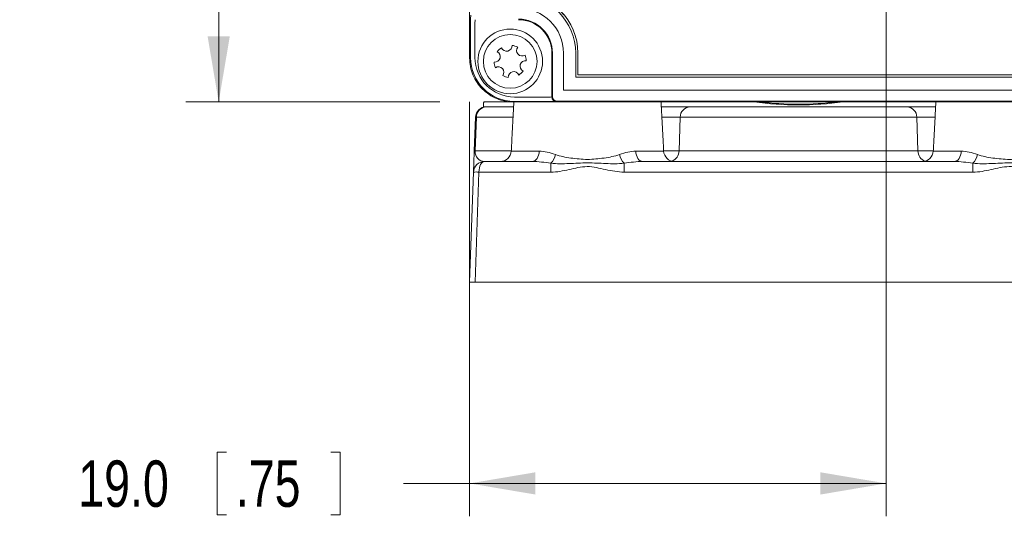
# Model space of a CAD drawing. Header units: millimetres. Extents: x 10 to 277, y 8 to 208.
# Tile 6 of 11: x 126 to 171, y 80 to 102. Entities that reach past the tile are written whole.
import ezdxf

# ---------------------------------------------------------------- set-up
doc = ezdxf.new("R2010")
doc.units = ezdxf.units.MM
doc.linetypes.add('HIDDEN', pattern=[1.905, 1.27, -0.635])
doc.styles.add('SLDTEXTSTYLE0', font='TXT', dxfattribs={"width": 0.75})
doc.dimstyles.new('SLDDIMSTYLE1', dxfattribs={"dimtxt": 2.116667, "dimasz": 3, "dimexe": 0, "dimexo": 0.0625, "dimgap": 0.529167, "dimtad": 0, "dimtih": 1, "dimtoh": 1, "dimdec": 1, "dimrnd": 1e-09, "dimzin": 12, "dimdsep": 46, "dimtxsty": 'SLDTEXTSTYLE0', "dimsah": 1, "dimcen": 0.09, "dimadec": 0, "dimazin": 0, "dimtfac": 1, "dimtdec": 1, "dimtofl": 0, "dimtmove": 0, "dimatfit": 3, "dimfxl": 1, "dimtolj": 1, "dimtzin": 12, "dimarcsym": 0})
doc.dimstyles.new('SLDDIMSTYLE2', dxfattribs={"dimtxt": 2.116667, "dimasz": 3, "dimexe": 0, "dimexo": 0.0625, "dimgap": 0.529167, "dimtad": 0, "dimtih": 1, "dimtoh": 1, "dimdec": 1, "dimrnd": 1e-09, "dimzin": 4, "dimdsep": 46, "dimtxsty": 'SLDTEXTSTYLE0', "dimsah": 1, "dimcen": 0.09, "dimadec": 0, "dimazin": 0, "dimtfac": 1, "dimtdec": 1, "dimtofl": 0, "dimtmove": 0, "dimatfit": 3, "dimfxl": 1, "dimtolj": 1, "dimtzin": 12, "dimarcsym": 0})
doc.dimstyles.new('SLDDIMSTYLE7', dxfattribs={"dimtxt": 2.116667, "dimasz": 3, "dimexe": 0, "dimexo": 0.0625, "dimgap": 0.529167, "dimtad": 0, "dimtih": 1, "dimtoh": 1, "dimdec": 1, "dimrnd": 1e-09, "dimzin": 4, "dimdsep": 46, "dimtxsty": 'SLDTEXTSTYLE0', "dimsah": 1, "dimcen": 0.09, "dimadec": 0, "dimazin": 0, "dimtfac": 1, "dimtdec": 1, "dimtofl": 0, "dimtmove": 0, "dimatfit": 3, "dimfxl": 1, "dimtolj": 1, "dimtzin": 12, "dimarcsym": 0})

# ---------------------------------------------------------------- blocks, each defined once
blk = doc.blocks.new('*D11')
at = {"color": 7, "linetype": 'Continuous', "lineweight": 0}
for p, q in [((99.094, 128.678), (123.649, 128.678)), ((122.149, 128.678), (122.149, 115.103)), ((121.291, 114.85), (121.291, 111.993)), ((121.291, 114.85), (121.72, 114.85)), ((128.478, 114.85), (128.049, 114.85)), ((128.478, 114.85), (128.478, 111.993)), ((121.291, 111.993), (121.72, 111.993)), ((128.478, 111.993), (128.049, 111.993)), ((122.149, 98.7), (122.149, 111.741)), ((104.752, 98.7), (123.649, 98.7))]:
    blk.add_line(p, q, dxfattribs=at)
for points in [[(122.149, 128.678), (121.641, 125.678), (122.657, 125.678)], [(122.149, 98.7), (122.657, 101.7), (121.641, 101.7)]]:
    blk.add_solid(points, dxfattribs=at)
at = {"color": 7, "linetype": 'Continuous', "lineweight": 0, "char_height": 2.1167, "attachment_point": 1, "style": 'SLDTEXTSTYLE0'}
for s, insert in [('30.0', (114.961, 114.469)), ('1.18', (122.149, 114.469))]:
    blk.add_mtext(s, dxfattribs=dict(at, insert=insert))
blk = doc.blocks.new('*D35')
at = {"color": 7, "linetype": 'Continuous', "lineweight": 0}
for p, q in [((149.829, 119.9), (133.383, 119.9)), ((134.883, 119.9), (134.883, 111.747)), ((134.807, 111.495), (134.807, 108.638)), ((134.807, 111.495), (135.236, 111.495)), ((140.431, 111.495), (140.002, 111.495)), ((140.431, 111.495), (140.431, 108.638)), ((134.807, 108.638), (135.236, 108.638)), ((134.883, 98.7), (134.883, 108.385)), ((140.431, 108.638), (140.002, 108.638)), ((144.971, 98.7), (133.383, 98.7))]:
    blk.add_line(p, q, dxfattribs=at)
for points in [[(134.883, 119.9), (134.375, 116.9), (135.391, 116.9)], [(134.883, 98.7), (135.391, 101.7), (134.375, 101.7)]]:
    blk.add_solid(points, dxfattribs=at)
at = {"color": 7, "linetype": 'Continuous', "lineweight": 0, "char_height": 2.1167, "attachment_point": 1, "style": 'SLDTEXTSTYLE0'}
for s, insert in [('21.2', (128.478, 111.114)), ('.83', (135.665, 111.114))]:
    blk.add_mtext(s, dxfattribs=dict(at, insert=insert))
blk = doc.blocks.new('*D36')
at = {"color": 7, "linetype": 'Continuous', "lineweight": 0}
for p, q in [((187.934, 109.7), (187.934, 115.7)), ((170.829, 109.7), (189.434, 109.7)), ((187.858, 105.668), (187.858, 102.81)), ((187.858, 105.668), (188.287, 105.668)), ((193.481, 105.668), (193.052, 105.668)), ((193.481, 105.668), (193.481, 102.81)), ((187.858, 102.81), (188.287, 102.81)), ((193.481, 102.81), (193.052, 102.81)), ((177.686, 98.7), (189.434, 98.7)), ((187.934, 98.7), (187.934, 92.7))]:
    blk.add_line(p, q, dxfattribs=at)
for points in [[(187.934, 109.7), (188.442, 112.7), (187.426, 112.7)], [(187.934, 98.7), (187.426, 95.7), (188.442, 95.7)]]:
    blk.add_solid(points, dxfattribs=at)
at = {"color": 7, "linetype": 'Continuous', "lineweight": 0, "char_height": 2.1167, "attachment_point": 1, "style": 'SLDTEXTSTYLE0'}
for s, insert in [('11.0', (181.528, 105.286)), ('.43', (188.716, 105.286))]:
    blk.add_mtext(s, dxfattribs=dict(at, insert=insert))
blk = doc.blocks.new('*D37')
at = {"color": 7, "linetype": 'Continuous', "lineweight": 0}
for p, q in [((165.329, 104.2), (165.329, 79.789)), ((146.329, 98.7), (146.329, 79.789)), ((134.807, 82.718), (134.807, 79.861)), ((134.807, 82.718), (135.236, 82.718)), ((140.431, 82.718), (140.002, 82.718)), ((140.431, 82.718), (140.431, 79.861)), ((146.329, 81.289), (143.306, 81.289)), ((165.329, 81.289), (146.329, 81.289)), ((134.807, 79.861), (135.236, 79.861)), ((140.431, 79.861), (140.002, 79.861))]:
    blk.add_line(p, q, dxfattribs=at)
for points in [[(146.329, 81.289), (149.329, 80.781), (149.329, 81.797)], [(165.329, 81.289), (162.329, 81.797), (162.329, 80.781)]]:
    blk.add_solid(points, dxfattribs=at)
at = {"color": 7, "linetype": 'Continuous', "lineweight": 0, "char_height": 2.1167, "attachment_point": 1, "style": 'SLDTEXTSTYLE0'}
for s, insert in [('19.0', (128.478, 82.337)), ('.75', (135.665, 82.337))]:
    blk.add_mtext(s, dxfattribs=dict(at, insert=insert))

msp = doc.modelspace()

# ---------------------------------------------------------------- linework, layer by layer
at = {"color": 7, "linetype": 'Continuous', "lineweight": 15}
for p, q in [((146.329, 102.91), (146.329, 102.156)), ((146.329, 102.156), (146.329, 100.7)), ((146.373, 100.722), (146.373, 102.253)), ((146.573, 102.253), (146.573, 100.722)), ((146.329, 100.7), (146.373, 100.722)), ((146.329, 100.7), (146.329, 100.7)), ((150.082, 100.93), (150.082, 98.926)), ((150.109, 98.939), (150.109, 100.93)), ((150.609, 100.93), (150.609, 99.239)), ((151.17, 100.93), (151.17, 99.835)), ((151.27, 100.93), (151.27, 99.935)), ((151.17, 99.835), (171.487, 99.835)), ((151.27, 99.935), (171.387, 99.935)), ((148.373, 98.922), (149.882, 98.922)), ((150.082, 98.926), (150.109, 98.939)), ((150.109, 98.939), (150.109, 98.939)), ((150.609, 99.239), (172.048, 99.239)), ((146.971, 98.7), (148.302, 98.7)), ((147.091, 98.48), (148.335, 98.48)), ((148.373, 98.722), (148.329, 98.7)), ((148.329, 98.7), (148.346, 98.7)), ((148.346, 98.7), (155.061, 98.7)), ((149.882, 98.722), (148.373, 98.722)), ((150.309, 98.739), (150.282, 98.726)), ((172.348, 98.739), (150.309, 98.739)), ((150.309, 98.739), (150.309, 98.739)), ((155.061, 98.7), (167.596, 98.7)), ((155.073, 98.48), (156.386, 98.48)), ((156.386, 98.48), (166.271, 98.48)), ((166.271, 98.48), (167.585, 98.48)), ((167.596, 98.7), (174.311, 98.7)), ((146.537, 96.462), (146.591, 97.997)), ((146.636, 97.997), (146.582, 96.462)), ((148.309, 97.997), (146.636, 97.997)), ((155.931, 97.997), (155.098, 97.997)), ((155.931, 97.997), (155.883, 96.462)), ((166.726, 97.997), (155.931, 97.997)), ((166.726, 97.997), (166.774, 96.462)), ((167.559, 97.997), (166.726, 97.997)), ((146.582, 96.462), (148.229, 96.462)), ((148.228, 96.454), (149.502, 96.454)), ((153.905, 96.454), (155.179, 96.454)), ((155.178, 96.462), (155.883, 96.462)), ((155.883, 96.462), (166.774, 96.462)), ((166.774, 96.462), (167.479, 96.462)), ((167.478, 96.454), (168.752, 96.454)), ((147.003, 95.98), (149.186, 95.98)), ((150.032, 95.497), (150.032, 95.901)), ((153.375, 95.497), (153.375, 95.901)), ((154.222, 95.98), (168.436, 95.98)), ((169.282, 95.497), (169.282, 95.901)), ((146.329, 90.48), (146.504, 95.497)), ((146.754, 95.497), (146.578, 90.48)), ((150.032, 95.497), (146.754, 95.497)), ((169.282, 95.497), (153.375, 95.497)), ((146.578, 90.48), (146.329, 90.48)), ((146.578, 90.48), (176.079, 90.48))]:
    msp.add_line(p, q, dxfattribs=at)
at = {"color": 7, "linetype": 'HIDDEN', "lineweight": 0}
for p, q in [((151.27, 100.93), (151.27, 99.935)), ((151.27, 99.935), (171.387, 99.935))]:
    msp.add_line(p, q, dxfattribs=at)
at = {"color": 7, "linetype": 'HIDDEN', "lineweight": 0, "flags": 128}
for points in [[(151.27, 100.93), (151.27, 100.93)], [(151.27, 99.935), (151.27, 99.935)]]:
    msp.add_lwpolyline(points, dxfattribs=at)
at = {"color": 7, "linetype": 'Continuous', "lineweight": 15, "flags": 128}
for points in [[(146.504, 95.497), (146.504, 95.516), (146.506, 95.57), (146.509, 95.659), (146.514, 95.778), (146.519, 95.924), (146.524, 96.091), (146.531, 96.272), (146.537, 96.462)], [(149.502, 96.454), (149.493, 96.36), (149.473, 96.271), (149.443, 96.189), (149.404, 96.117), (149.356, 96.059), (149.303, 96.015), (149.245, 95.989), (149.186, 95.98)], [(153.905, 96.454), (153.914, 96.36), (153.934, 96.271), (153.964, 96.189), (154.004, 96.117), (154.051, 96.059), (154.104, 96.015), (154.162, 95.989), (154.222, 95.98)], [(168.752, 96.454), (168.743, 96.36), (168.723, 96.271), (168.693, 96.189), (168.654, 96.117), (168.606, 96.059), (168.553, 96.015), (168.495, 95.989), (168.436, 95.98)]]:
    msp.add_lwpolyline(points, dxfattribs=at)
at = {"color": 7, "linetype": 'Continuous', "lineweight": 15}
for radius in [1.475, 1.225]:
    msp.add_circle((148.179, 100.55), radius, dxfattribs=at)
for centre, radius, start, end in [((148.559, 100.93), 2.711, 0, 90), ((148.559, 100.93), 2.611, 0, 90), ((148.559, 100.93), 2.05, 0, 90), ((148.559, 100.93), 1.55, 0, 90), ((148.559, 100.93), 1.523, 0, 90), ((148.179, 100.55), 0.735, 122.24, 143.0729), ((148.018, 101.267), 0.25, 202.4482, 2.8647), ((148.179, 100.55), 0.735, 62.24, 83.0729), ((148.719, 101.048), 0.25, 142.4482, 302.8647), ((147.477, 100.769), 0.25, 262.4482, 62.8647), ((148.179, 100.55), 0.735, 2.24, 23.0729), ((148.179, 100.55), 0.735, 182.24, 203.0729), ((147.638, 100.052), 0.25, 322.4482, 122.8647), ((148.88, 100.331), 0.25, 82.4482, 242.8647), ((148.179, 100.55), 0.735, 242.24, 263.0729), ((148.34, 99.833), 0.25, 22.4482, 182.8647), ((148.179, 100.55), 0.735, 302.24, 323.0729), ((150.282, 98.926), 0.2, 180.0074, 269.9862), ((150.309, 98.939), 0.2, 180.0205, 269.9792), ((150.309, 98.939), 0.2, 180.0072, 269.9862), ((147.091, 97.98), 0.5, 90, 178), ((147.113, 98.003), 0.477, 92.6961, 180.6918), ((156.409, 98.003), 0.477, 92.6962, 180.6918), ((161.329, 113.7), 15.137, 262.2948, 277.7052), ((161.329, 113.7), 15.106, 263.2201, 276.7799), ((166.248, 98.003), 0.477, 359.3083, 87.3038), ((146.614, 97.503), 0.495, 87.4, 92.6), ((146.56, 95.968), 0.495, 87.3999, 92.6001), ((147.729, 96.48), 0.5, 270, 357), ((149.375, 96.502), 0.891, 317.5085, 346.5598), ((154.032, 96.502), 0.891, 193.4404, 222.4913), ((155.678, 96.48), 0.5, 183, 270), ((155.388, 96.466), 0.495, 288.7499, 359.6238), ((167.269, 96.466), 0.495, 180.3762, 251.2501), ((166.979, 96.48), 0.5, 270, 357), ((168.625, 96.502), 0.891, 317.5086, 346.5597), ((147.003, 95.48), 0.5, 90, 178), ((146.629, 93.706), 1.796, 86.0105, 93.9895)]:
    msp.add_arc(centre, radius, start, end, dxfattribs=at)
at = {"color": 7, "linetype": 'HIDDEN', "lineweight": 0}
msp.add_arc((148.559, 100.93), 2.711, 0, 90, dxfattribs=at)
at = {"color": 7, "linetype": 'Continuous', "lineweight": 15}
for centre, major_axis, ratio, start_param, end_param in [((146.38, 102.253), (0, 0.4), 0.017455, 0.017453, 1.570796), ((146.58, 102.253), (0, 0.2), 0.03491, 0.017453, 1.570796), ((148.373, 100.722), (1.789, 0.895), 0.999848, 2.678052, 4.248696), ((148.373, 100.722), (-1.61, -0.805), 0.99981, 5.819644, 7.390288), ((149.882, 98.926), (0.2, 0), 0.017454, 4.712389, 6.265732), ((149.882, 98.726), (0.4, 0), 0.008727, 4.712389, 6.265732), ((151.829, 98.72), (1.5, 0), 0.008727, 0, 3.141593), ((170.829, 98.72), (1.5, 0), 0.008727, 0, 3.141593), ((147.038, 96.48), (0.173, 0.476), 0.887664, 1.91797, 3.45386), ((147.003, 95.48), (0, 0.5), 0.5, 0, 1.53589)]:
    msp.add_ellipse(centre, major_axis=major_axis, ratio=ratio, start_param=start_param, end_param=end_param, dxfattribs=at)
for points, knots in [([(148.329, 98.7), (148.067, 98.7), (147.805, 98.752), (147.321, 98.952), (147.1, 99.1), (146.729, 99.471), (146.581, 99.692), (146.381, 100.176), (146.329, 100.438), (146.329, 100.7)], [0, 0, 0, 0, 0.25, 0.25, 0.5, 0.5, 0.75, 0.75, 1, 1, 1, 1]), ([(150.242, 96.295), (150.352, 96.256), (150.467, 96.228), (150.703, 96.178), (150.823, 96.157), (151.193, 96.103), (151.448, 96.078), (151.962, 96.078), (152.213, 96.103), (152.581, 96.156), (152.703, 96.177), (152.94, 96.228), (153.055, 96.256), (153.165, 96.295)], [0, 0, 0, 0, 0.125, 0.125, 0.25, 0.25, 0.5, 0.5, 0.75, 0.75, 0.875, 0.875, 1, 1, 1, 1]), ([(169.492, 96.295), (169.602, 96.256), (169.717, 96.228), (169.953, 96.178), (170.073, 96.157), (170.443, 96.103), (170.698, 96.078), (171.212, 96.078), (171.463, 96.103), (171.831, 96.156), (171.953, 96.177), (172.19, 96.228), (172.305, 96.256), (172.415, 96.295)], [0, 0, 0, 0, 0.125, 0.125, 0.25, 0.25, 0.5, 0.5, 0.75, 0.75, 0.875, 0.875, 1, 1, 1, 1]), ([(153.375, 95.901), (153.237, 95.884), (153.099, 95.879), (152.822, 95.878), (152.683, 95.882), (152.265, 95.899), (151.984, 95.918), (151.421, 95.917), (151.141, 95.899), (150.724, 95.882), (150.585, 95.878), (150.308, 95.879), (150.17, 95.884), (150.032, 95.901)], [0, 0, 0, 0, 0.125, 0.125, 0.25, 0.25, 0.5, 0.5, 0.75, 0.75, 0.875, 0.875, 1, 1, 1, 1]), ([(153.375, 95.497), (153.086, 95.497), (152.806, 95.552), (152.387, 95.645), (152.248, 95.678), (151.968, 95.732), (151.825, 95.75), (151.406, 95.745), (151.135, 95.67), (150.588, 95.549), (150.314, 95.497), (150.032, 95.497)], [0, 0, 0, 0, 0.25, 0.25, 0.375, 0.375, 0.5, 0.5, 0.75, 0.75, 1, 1, 1, 1]), ([(172.625, 95.901), (172.487, 95.884), (172.349, 95.879), (172.072, 95.878), (171.933, 95.882), (171.515, 95.899), (171.234, 95.918), (170.671, 95.917), (170.391, 95.899), (169.974, 95.882), (169.835, 95.878), (169.558, 95.879), (169.42, 95.884), (169.282, 95.901)], [0, 0, 0, 0, 0.125, 0.125, 0.25, 0.25, 0.5, 0.5, 0.75, 0.75, 0.875, 0.875, 1, 1, 1, 1]), ([(172.625, 95.497), (172.336, 95.497), (172.056, 95.552), (171.637, 95.645), (171.498, 95.678), (171.218, 95.732), (171.075, 95.75), (170.656, 95.745), (170.385, 95.67), (169.838, 95.549), (169.564, 95.497), (169.282, 95.497)], [0, 0, 0, 0, 0.25, 0.25, 0.375, 0.375, 0.5, 0.5, 0.75, 0.75, 1, 1, 1, 1])]:
    msp.add_open_spline(points, degree=3, knots=knots, dxfattribs=at)
for points, degree in [([(146.971, 98.7), (146.959, 98.462)], 1), ([(148.346, 98.7), (148.228, 96.454)], 1), ([(150.329, 98.72), (150.329, 98.7)], 1), ([(153.329, 98.7), (153.329, 98.72)], 1), ([(155.179, 96.454), (155.061, 98.7)], 1), ([(167.596, 98.7), (167.478, 96.454)], 1), ([(169.329, 98.72), (169.329, 98.7)], 1), ([(149.502, 96.454), (149.736, 96.454), (149.983, 96.386), (150.242, 96.295)], 3), ([(153.165, 96.295), (153.425, 96.387), (153.67, 96.454), (153.905, 96.454)], 3), ([(168.752, 96.454), (168.986, 96.454), (169.233, 96.386), (169.492, 96.295)], 3), ([(150.032, 95.901), (149.745, 95.945), (149.462, 95.98), (149.186, 95.98)], 3), ([(154.222, 95.98), (153.944, 95.98), (153.662, 95.945), (153.375, 95.901)], 3), ([(169.282, 95.901), (168.995, 95.945), (168.712, 95.98), (168.436, 95.98)], 3)]:
    msp.add_open_spline(points, degree=degree, dxfattribs=at)

# ---------------------------------------------------------------- dimensions: what is measured, and where the dimension line sits
at = {"color": 7, "linetype": 'Continuous', "lineweight": 0}
for base, p1, p2, dimstyle, picture, middle in [((122.149, 98.7), (97.094, 128.678), (102.752, 98.7), 'SLDDIMSTYLE2', '*D11', (122.149, 113.422)), ((134.883, 119.9), (146.971, 98.7), (151.829, 119.9), 'SLDDIMSTYLE1', '*D35', (134.883, 110.066)), ((187.934, 109.7), (175.686, 98.7), (168.829, 109.7), 'SLDDIMSTYLE7', '*D36', (187.934, 104.239))]:
    dim = msp.add_linear_dim(base=base, p1=p1, p2=p2, angle=90, dimstyle=dimstyle, dxfattribs=at)
    dim.commit()
    dim.dimension.update_dxf_attribs({"geometry": picture, "text_midpoint": middle, "dimtype": 160})
dim = msp.add_linear_dim(base=(165.329, 81.289), p1=(146.329, 100.7), p2=(165.329, 106.2), dimstyle='SLDDIMSTYLE2', dxfattribs=at)
dim.commit()
dim.dimension.update_dxf_attribs({"geometry": '*D37', "text_midpoint": (134.883, 81.289), "dimtype": 160})

doc.saveas('drawing.dxf')
